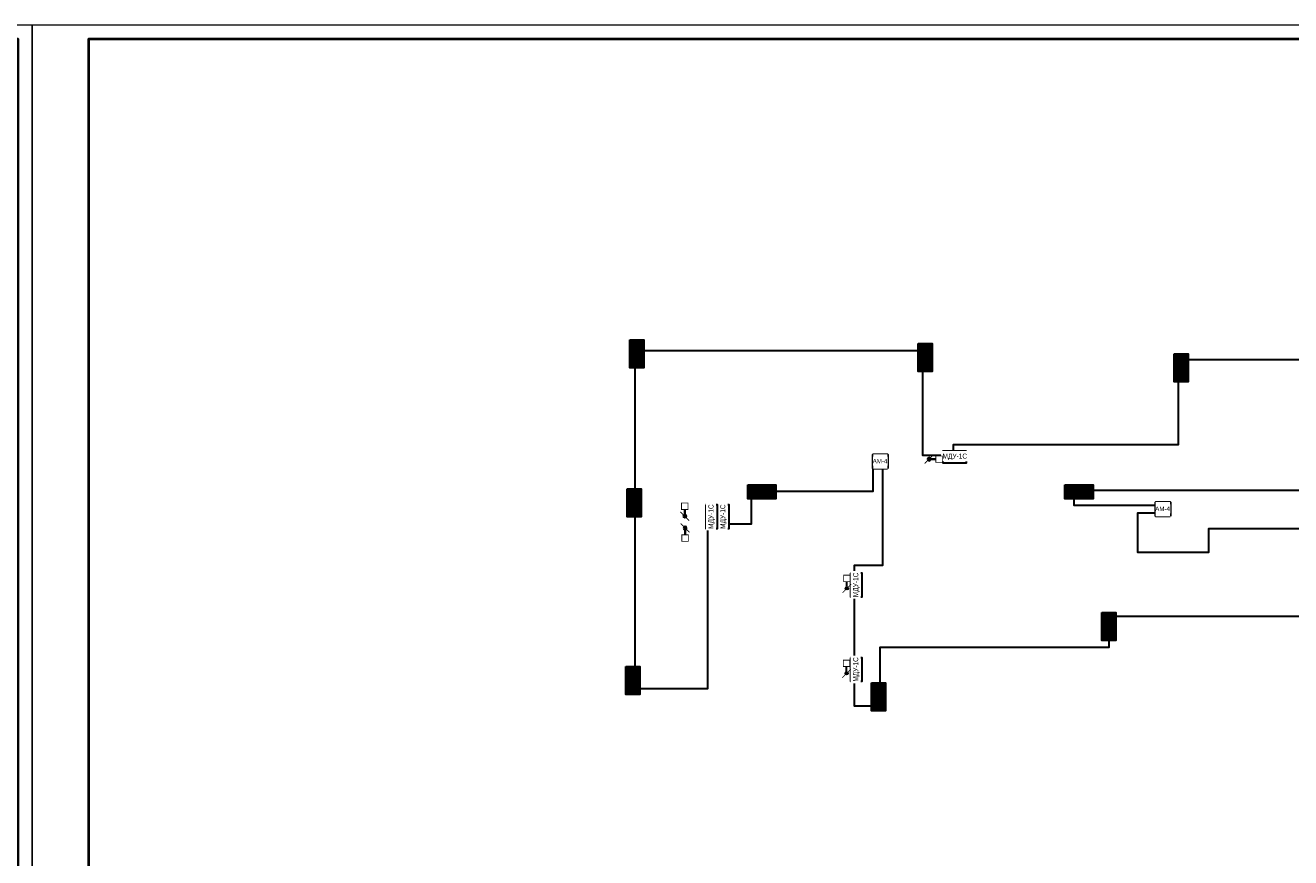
# Model space of a CAD drawing. Header units: millimetres. Extents: x -816133 to 919604, y 87941 to 147341.
# Tile 33 of 201: x -311783 to -266629, y 117641 to 147341. Entities that reach past the tile are written whole.
import ezdxf

# ---------------------------------------------------------------- set-up
doc = ezdxf.new("R2010")
doc.units = ezdxf.units.MM
doc.set_wipeout_variables(frame=1)
for name, color, linetype, lineweight in [('_АПС_Оборудование', 1, 'Continuous', 30), ('Воздуховоды', 7, 'Continuous', 18), ('СОУЭ', 1, 'Continuous', 30), ('СС-011-ПОЖ-СИГНАЛИЗАЦИЯ', 1, 'Continuous', 30), ('УГО АПС и АПЗ$0$_АПС_Оборудование', 1, 'Continuous', 30)]:
    doc.layers.add(name, color=color, linetype=linetype, lineweight=lineweight)
for name, color, linetype in [('EI_HATCH_GALV', 7, 'Continuous'), ('АПС', 5, 'Continuous'), ('АПС_Оборудование', 1, 'Continuous'), ('формат', 250, 'Continuous')]:
    doc.layers.add(name, color=color, linetype=linetype)
doc.styles.add('Arial', font='arial.ttf', dxfattribs={"width": 0.9, "height": 700})
doc.styles.add('Arial Narrow', font='ARIALN.TTF', dxfattribs={"width": 0.9, "height": 600})

# ---------------------------------------------------------------- blocks, each defined once
blk = doc.blocks.new('*U1162')
at = {"color": 0, "lineweight": 0}
blk.add_lwpolyline([(-841, 0), (0, 0), (0, 594), (-841, 594)], close=True, dxfattribs=at)
at = {"lineweight": 40}
blk.add_lwpolyline([(-821, 5), (-5, 5), (-5, 589), (-821, 589)], close=True, dxfattribs=at)
at = {"style": 'Arial', "width": 0.9, "flags": 8}
blk.add_attdef('FORMAT', (-36.87, 1.26), '', height=2.8, dxfattribs=at)
blk = doc.blocks.new('ам4')
at = {"layer": '_АПС_Оборудование', "lineweight": 40, "ltscale": 100}
blk.add_lwpolyline([(445835, -194248), (445327, -194248), (445327, -193740), (445835, -193740)], close=True, dxfattribs=at)
blk.add_wipeout([(445327, -193740), (445835, -193740), (445835, -194248), (445327, -194248)]).dxf.layer = 'АПС_Оборудование'
at = {"layer": '_АПС_Оборудование', "ltscale": 100, "insert": (445583, -193981), "char_height": 160, "attachment_point": 5, "style": 'Arial', "bg_fill": 2}
blk.add_mtext_dynamic_manual_height_columns('\\pxi-0.17961;АМ-4', width=363, gutter_width=174694, heights=[0], dxfattribs=at)
blk = doc.blocks.new('_МДУ')
at = {"color": 1}
blk.add_wipeout([(-350, 175), (350, 175), (350, -175), (-350, -175)], dxfattribs=at)
at = {"layer": 'АПС', "color": 1, "lineweight": 30, "ltscale": 200}
blk.add_lwpolyline([(350, 175), (-350, 175), (-350, -175), (350, -175)], close=True, dxfattribs=at)
at = {"layer": 'АПС', "color": 0, "lineweight": 30, "ltscale": 200, "insert": (3, 0), "char_height": 151, "width": 668.29, "attachment_point": 5, "style": 'Arial Narrow', "bg_fill": 2}
blk.add_mtext('МДУ-1С', dxfattribs=at)
blk = doc.blocks.new('пд_выт')
at = {"layer": 'Воздуховоды', "true_color": 0xcd6928}
h = blk.add_hatch(color=32, dxfattribs=at)
h.dxf.hatch_style = 1
h.paths.add_polyline_path([(468770, -40558, 1), (468659, -40558, 1)])
at = {"layer": 'Воздуховоды', "color": 32, "lineweight": 30, "true_color": 0xcd6928}
blk.add_line((468645, -40558), (468472, -40558), dxfattribs=at)
at = {"layer": 'Воздуховоды', "color": 32, "true_color": 0xcd6928, "const_width": 29.5}
blk.add_lwpolyline([(468242, -40674), (468472, -40673), (468472, -40443), (468241, -40443)], close=True, dxfattribs=at)
for points in [[(468558, -40401), (468675, -40519)], [(468754, -40597), (468871, -40714)]]:
    blk.add_lwpolyline(points, dxfattribs=at)
at = {"layer": 'Воздуховоды', "color": 32, "true_color": 0xcd6928}
blk.add_circle((468715, -40558), 55.4, dxfattribs=at)
blk = doc.blocks.new('озк_выт')
at = {"layer": 'УГО АПС и АПЗ$0$_АПС_Оборудование', "ltscale": 200}
h = blk.add_hatch(color=5, dxfattribs=at)
h.dxf.hatch_style = 1
h.paths.add_polyline_path([(468756, -41333, 1), (468645, -41333, 1)])
at = {"color": 5, "const_width": 29.5}
blk.add_lwpolyline([(468544, -41177), (468661, -41294)], dxfattribs=at)
at = {"layer": 'УГО АПС и АПЗ$0$_АПС_Оборудование', "color": 5, "lineweight": 35, "ltscale": 200}
blk.add_line((468631, -41333), (468458, -41334), dxfattribs=at)
at = {"layer": 'УГО АПС и АПЗ$0$_АПС_Оборудование', "color": 5, "const_width": 29.5}
blk.add_lwpolyline([(468227, -41449), (468458, -41449), (468458, -41218), (468227, -41218)], close=True, dxfattribs=at)
blk.add_lwpolyline([(468740, -41373), (468857, -41490)], dxfattribs=at)
at = {"layer": 'УГО АПС и АПЗ$0$_АПС_Оборудование', "color": 5}
blk.add_circle((468700, -41333), 55.4, dxfattribs=at)
blk = doc.blocks.new('ИП 212-64 прот.R3')
at = {"layer": 'EI_HATCH_GALV', "lineweight": 30, "true_color": 0xffffff}
h = blk.add_hatch(color=7, dxfattribs=at)
h.dxf.hatch_style = 1
h.paths.add_polyline_path([(-2.5, 2.5), (2.5, 2.5), (2.5, -2.5), (-2.5, -2.5)])
at = {"color": 1, "linetype": 'ByBlock', "lineweight": -2}
for p, q in [((0.4, 1.77), (-0.83, 0)), ((-0.83, 0), (0.83, 0)), ((0.83, 0), (-0.31, -1.64))]:
    blk.add_line(p, q, dxfattribs=at)
at = {"color": 1, "linetype": 'ByBlock', "lineweight": -2, "ltscale": 0.1}
blk.add_lwpolyline([(-2.5, 2.5), (2.5, 2.5), (2.5, -2.5), (-2.5, -2.5)], close=True, dxfattribs=at)

msp = doc.modelspace()

# ---------------------------------------------------------------- linework, layer by layer
at = {"layer": 'СС-011-ПОЖ-СИГНАЛИЗАЦИЯ', "ltscale": 100}
for points in [[(-260780, 135403), (-270640, 135403), (-270640, 132369), (-278678, 132369), (-278678, 131989), (-279121, 131989), (-279754, 131989), (-279754, 135721), (-290028, 135721), (-290028, 123677), (-287434, 123677), (-287434, 129559), (-285873, 129559), (-285873, 130719), (-281527, 130719), (-281527, 131541), (-281190, 131541), (-281190, 128062), (-282202, 128062), (-282202, 123065), (-281274, 123065), (-281274, 125149), (-273101, 125149), (-273101, 126253), (-263550, 126253)], [(-261626, 129372), (-269558, 129372), (-269558, 128529), (-272081, 128529), (-272081, 129946), (-271252, 129946), (-271252, 130213), (-274350, 130213), (-274350, 130755), (-260981, 130755)]]:
    msp.add_lwpolyline(points, dxfattribs=at)

# ---------------------------------------------------------------- block references
at = {"layer": 'СОУЭ', "color": 6, "xscale": 100, "yscale": 100, "zscale": 100}
for p in [(-289964, 135866), (-279678, 135733), (-289964, 135366), (-279678, 135233), (-270532, 135366), (-270532, 134866), (-290059, 130555), (-285746, 130690), (-285246, 130690), (-274433, 130690), (-273933, 130690), (-290059, 130055), (-273114, 126139), (-273114, 125639), (-290107, 124217), (-290107, 123717), (-281340, 123630), (-281340, 123130)]:
    msp.add_blockref('ИП 212-64 прот.R3', p, dxfattribs=at)
at = {"layer": 'СС-011-ПОЖ-СИГНАЛИЗАЦИЯ', "lineweight": 30, "xscale": -1}
for p, rotation in [((-329583, 598525), 90), ((-246906, -339296), 270)]:
    msp.add_blockref('озк_выт', p, dxfattribs=dict(at, rotation=rotation))
at = {"layer": 'формат', "xscale": 100, "yscale": 100, "zscale": 100}
for p in [(-311533, 87941), (-227433, 87941)]:
    msp.add_blockref('*U1162', p, dxfattribs=at)

# ---------------------------------------------------------------- next in the draw order: block references
at = {"layer": '_АПС_Оборудование', "color": 0, "lineweight": 30, "xscale": 1.2, "yscale": 1.2, "zscale": 1.2}
msp.add_blockref('_МДУ', (-278618, 131942), dxfattribs=at)
at = {"layer": '_АПС_Оборудование', "color": 0, "lineweight": 30, "xscale": 1.2, "yscale": 1.2, "zscale": 1.2, "rotation": 90}
for p in [(-286871, 129807), (-282126, 127372), (-282126, 124355)]:
    msp.add_blockref('_МДУ', p, dxfattribs=at)
at = {"layer": 'СС-011-ПОЖ-СИГНАЛИЗАЦИЯ', "lineweight": 30}
for p in [(-726852, 325772), (-716769, 324071)]:
    msp.add_blockref('ам4', p, dxfattribs=at)

# ---------------------------------------------------------------- next in the draw order: block references
at = {"layer": '_АПС_Оборудование', "color": 0, "lineweight": 30, "xscale": 1.2, "yscale": 1.2, "zscale": 1.2, "rotation": 90}
msp.add_blockref('_МДУ', (-287291, 129807), dxfattribs=at)
at = {"layer": 'СС-011-ПОЖ-СИГНАЛИЗАЦИЯ', "lineweight": 30, "xscale": -1}
msp.add_blockref('озк_выт', (189164, 173194), dxfattribs=at)
at = {"layer": 'СС-011-ПОЖ-СИГНАЛИЗАЦИЯ', "lineweight": 30, "rotation": 270}
for p in [(-241909, 595964), (-241919, 592932)]:
    msp.add_blockref('пд_выт', p, dxfattribs=at)

doc.saveas('drawing.dxf')
